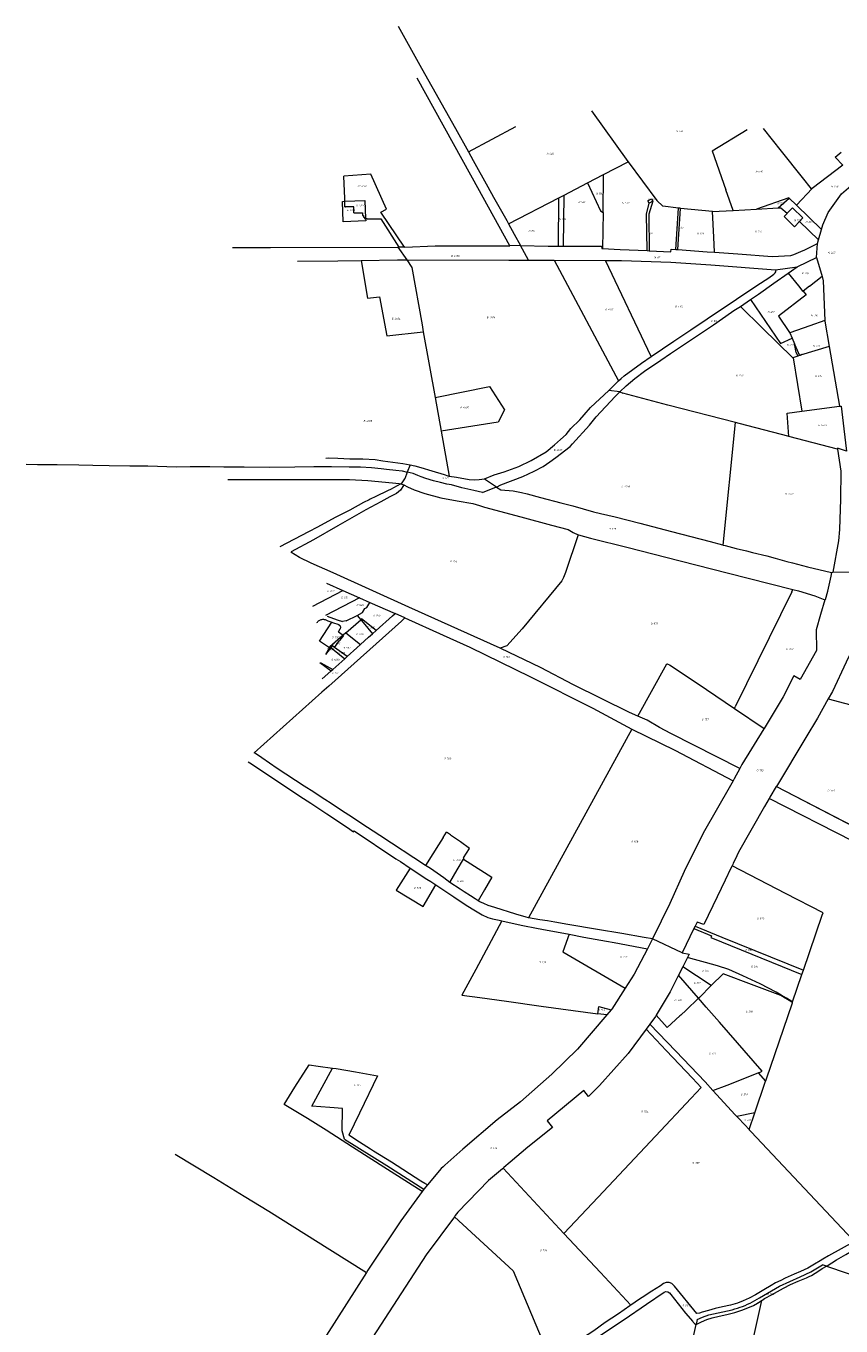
# Model space of a CAD drawing. Header units: metres. Extents: x 199958 to 203813, y 461826 to 464622.
# Tile 5 of 13: x 199958 to 200743, y 463161 to 464414. Entities that reach past the tile are written whole.
import ezdxf
from ezdxf.enums import TextEntityAlignment as Align
from ezdxf.lldxf.tags import DXFTag

# ---------------------------------------------------------------- set-up
doc = ezdxf.new("R2010")
doc.units = ezdxf.units.M
doc.layers.get('0').update_dxf_attribs({"lineweight": 25})
doc.layers.add('B-WE-KG-GRENS_PERCEEL-G', color=150, linetype='KG-PERCEEL', lineweight=18)
doc.layers.add('B-WE-KG-GRENS_PERCEEL-S', color=150, linetype='Continuous', lineweight=25)
doc.styles.add('NLCS-ISO', font='NLCS-ISO.ttf')
doc.styles.get("Standard").update_dxf_attribs({"font": 'NLCS-ISO.ttf'})
tags = doc.linetypes.add('KG-PERCEEL', pattern='A,5.5,-2,["P",Standard,S=1.8,R=0,X=-0.5,Y=-0.9],-2,5.5,-2,[5,NLCS.SHX,S=0.75,R=0,X=0,Y=0],-2', length=19).pattern_tags.tags
tags[6] = DXFTag(74, 10)

# ---------------------------------------------------------------- blocks, each defined once
blk = doc.blocks.new('SKG-PERCEELNUMMER-SO')
at = {"style": 'NLCS-ISO', "oblique": 10, "flags": 1}
for tag, p in [('GEMEENTECODE', (0, 2.6)), ('PERCEELGROOTTE', (0, -2.4))]:
    blk.add_attdef(tag, text='', height=1.8, dxfattribs=at).set_placement(p, align=Align.MIDDLE_CENTER)
at = {"style": 'NLCS-ISO', "oblique": 10}
blk.add_attdef('SECTIE', text='', height=1.8, dxfattribs=at).set_placement((-0.5, 0), align=Align.MIDDLE_RIGHT)
blk.add_attdef('PERCEELNUMMER', text='', height=1.8, dxfattribs=at).set_placement((0.5, 0), align=Align.MIDDLE_LEFT)

msp = doc.modelspace()

# ---------------------------------------------------------------- linework, layer by layer
at = {"layer": 'B-WE-KG-GRENS_PERCEEL-G', "flags": 128}
for points in [[(200316.518, 464414.062), (200339.024, 464373.507), (200371.626, 464315.329), (200384.403, 464292.757)], [(200386.462, 464270.424), (200334.877, 464363.704)], [(200502.695, 464332.429), (200537.809, 464283.525), (200538.151, 464283.069)], [(200384.403, 464292.757), (200429.98, 464317.076)], [(200618.963, 464293.86), (200652.841, 464314.145)], [(200715.397, 464257.438), (200714.687, 464257.18), (200706.106, 464267.883), (200685.791, 464293.391), (200668.539, 464315.36)], [(200384.403, 464292.757), (200388.738, 464284.38), (200402.737, 464258.997), (200408.347, 464249.176), (200421.052, 464226.461), (200422.875, 464223.359)], [(200618.963, 464293.86), (200632.253, 464256.216)], [(200744.953, 464279.919), (200737.459, 464287.723), (200743.307, 464292.403)], [(200514.44, 464270.788), (200538.151, 464283.069)], [(200538.151, 464283.069), (200565.705, 464245.995)], [(200744.953, 464279.919), (200715.397, 464257.438)], [(200322.633, 464200.771), (200299.891, 464234.713), (200305.297, 464237.4), (200290.267, 464271.359), (200264.189, 464269.364)], [(200265.042, 464247.733), (200264.189, 464269.364)], [(200388.18, 464267.318), (200386.462, 464270.424)], [(200424.201, 464202.183), (200388.18, 464267.318)], [(200476.491, 464251.131), (200499.013, 464262.797)], [(200499.013, 464262.797), (200514.44, 464270.788)], [(200499.013, 464262.797), (200511.537, 464235.736)], [(200513.952, 464234.175), (200514.44, 464270.788)], [(200724.301, 464218.05), (200725.555, 464222.375), (200730.861, 464234.417), (200743.615, 464252.352), (200759.268, 464265.673)], [(200265.067, 464245.083), (200265.042, 464247.733)], [(200422.875, 464223.359), (200471.174, 464248.377)], [(200470.924, 464201.875), (200471.174, 464248.377)], [(200471.174, 464248.377), (200476.491, 464251.131)], [(200475.805, 464201.854), (200476.491, 464251.131)], [(200558.425, 464243.193), (200556.979, 464245.673), (200560.544, 464247.598), (200561.978, 464245.14)], [(200639.283, 464236.303), (200632.253, 464256.216)], [(200692.795, 464248.453), (200661.693, 464237.555)], [(200682.68, 464238.727), (200693.064, 464248.193)], [(200692.795, 464248.453), (200693.064, 464248.193)], [(200700.229, 464241.279), (200693.064, 464248.193)], [(200700.229, 464241.279), (200715.397, 464257.438)], [(200262.879, 464244.999), (200265.067, 464245.083)], [(200285.158, 464228.533), (200285.248, 464226.193), (200263.631, 464225.365), (200262.879, 464244.999)], [(200265.067, 464245.083), (200284.496, 464245.827), (200285.158, 464228.533)], [(200265.119, 464239.74), (200265.067, 464245.083)], [(200265.119, 464239.74), (200265.619, 464239.745)], [(200273.743, 464234.009), (200273.679, 464239.809), (200265.619, 464239.745)], [(200511.537, 464235.736), (200513.952, 464234.175)], [(200556.299, 464197.513), (200555.854, 464232.678), (200558.425, 464243.193)], [(200561.978, 464245.14), (200557.854, 464232.671), (200558.268, 464197.421)], [(200561.978, 464245.14), (200558.425, 464243.193)], [(200586.598, 464238.534), (200571.471, 464240.372), (200565.705, 464245.995)], [(200584.055, 464198.612), (200586.598, 464238.534)], [(200586.026, 464198.466), (200588.623, 464238.296)], [(200588.623, 464238.296), (200588.236, 464238.335), (200586.598, 464238.534)], [(200619.172, 464235.18), (200588.623, 464238.296)], [(200619.172, 464235.18), (200639.036, 464236.289)], [(200621.221, 464195.951), (200620.45, 464210.466), (200619.172, 464235.18)], [(200639.036, 464236.289), (200639.283, 464236.303)], [(200639.283, 464236.303), (200661.693, 464237.555)], [(200661.693, 464237.555), (200682.68, 464238.727)], [(200682.68, 464238.727), (200685.023, 464238.858)], [(200685.023, 464238.858), (200691.258, 464233.495)], [(200691.258, 464233.495), (200696.323, 464238.752), (200706.403, 464229.037), (200703.165, 464225.678)], [(200724.301, 464218.05), (200700.229, 464241.279)], [(200273.743, 464234.009), (200282.058, 464233.911), (200282.029, 464231.268), (200283.155, 464231.257), (200283.141, 464229.654), (200284.077, 464229.646), (200284.068, 464228.543), (200285.158, 464228.533)], [(200285.158, 464228.533), (200286.724, 464228.518)], [(200286.724, 464228.518), (200286.656, 464228.179), (200287.418, 464228.181), (200299.718, 464228.076)], [(200299.718, 464228.076), (200317.251, 464200.742)], [(200422.875, 464223.359), (200428.092, 464213.528), (200434.259, 464202.438)], [(200513.952, 464234.175), (200513.49, 464199.527)], [(200703.165, 464225.678), (200698.278, 464220.606), (200688.198, 464230.321), (200691.144, 464233.377)], [(200691.144, 464233.377), (200691.258, 464233.495)], [(200703.165, 464225.678), (200721.401, 464208.048)], [(200721.401, 464208.048), (200724.301, 464218.05)], [(200157.059, 464200.454), (200193.403, 464200.655), (200316.238, 464200.736)], [(200317.251, 464200.742), (200316.238, 464200.736)], [(200316.238, 464200.736), (200324.693, 464188.547)], [(200320.076, 464200.757), (200317.251, 464200.742)], [(200322.633, 464200.771), (200320.076, 464200.757)], [(200322.961, 464200.773), (200322.633, 464200.771)], [(200322.961, 464200.773), (200352.299, 464202.036), (200424.201, 464202.183)], [(200434.259, 464202.438), (200424.201, 464202.183)], [(200434.259, 464202.438), (200460.88, 464201.917), (200470.924, 464201.875)], [(200442.182, 464188.334), (200434.259, 464202.438)], [(200470.924, 464201.875), (200475.805, 464201.854)], [(200475.805, 464201.854), (200512.532, 464201.699)], [(200512.532, 464201.699), (200512.58, 464199.571), (200513.49, 464199.527)], [(200513.49, 464199.527), (200530.383, 464198.718), (200556.299, 464197.513)], [(200556.299, 464197.513), (200558.268, 464197.421)], [(200558.268, 464197.421), (200579.25, 464196.446), (200579.337, 464198.962)], [(200579.337, 464198.962), (200584.055, 464198.612)], [(200584.055, 464198.612), (200586.026, 464198.466)], [(200586.026, 464198.466), (200614.024, 464196.391), (200621.221, 464195.951)], [(200621.221, 464195.951), (200643.602, 464194.581), (200676.677, 464191.792), (200694.879, 464192.926), (200697.769, 464193.636), (200704.427, 464196.552), (200708.206, 464198.227)], [(200708.206, 464198.227), (200720.368, 464204.486)], [(200719.63, 464191.027), (200720.368, 464204.486)], [(200720.368, 464204.486), (200721.401, 464208.048)], [(200219.396, 464187.353), (200258.494, 464187.767), (200280.911, 464188.076)], [(200280.911, 464188.076), (200316.013, 464188.559), (200324.693, 464188.547)], [(200280.911, 464188.076), (200287.031, 464151.672), (200298.526, 464152.934), (200305.533, 464115.424), (200340.738, 464119.372)], [(200324.693, 464188.547), (200422.989, 464188.4), (200442.182, 464188.334)], [(200324.693, 464188.547), (200329.7, 464181.329)], [(200442.182, 464188.334), (200466.809, 464188.25)], [(200466.809, 464188.25), (200516.332, 464188.08)], [(200466.809, 464188.25), (200528.756, 464071.912)], [(200560.299, 464095.368), (200516.332, 464188.08)], [(200516.332, 464188.08), (200531.585, 464188.028), (200579.2, 464186.326), (200617.825, 464183.756), (200680.09, 464179.008)], [(200700.961, 464181.989), (200710.665, 464186.704), (200719.63, 464191.027)], [(200719.63, 464191.027), (200724.84, 464172.531)], [(200329.7, 464181.329), (200339.578, 464125.884), (200340.738, 464119.372)], [(200560.299, 464095.368), (200582.161, 464110.214), (200598.343, 464121.044), (200614.303, 464131.75), (200642.517, 464150.737), (200662.005, 464163.84), (200673.651, 464171.175), (200678.425, 464174.743), (200679.684, 464175.991), (200680.555, 464177.825), (200680.09, 464179.008)], [(200655.843, 464150.339), (200663.502, 464155.62), (200678.405, 464166.05), (200692.159, 464175.826)], [(200680.09, 464179.008), (200700.961, 464181.989)], [(200692.159, 464175.826), (200692.288, 464175.918), (200700.961, 464181.989)], [(200692.159, 464175.826), (200702.006, 464163.626), (200706.403, 464158.178), (200706.769, 464158.474)], [(200724.84, 464172.531), (200712.881, 464162.843), (200712.604, 464163.185), (200706.769, 464158.474)], [(200724.84, 464172.531), (200726.045, 464168.256), (200727.453, 464130.186)], [(200646.12, 464143.812), (200655.843, 464150.339)], [(200655.843, 464150.339), (200684.802, 464107.867), (200695.942, 464113.129)], [(200706.769, 464158.474), (200709.455, 464154.86), (200682.809, 464134.291), (200693.528, 464118.605)], [(200536.007, 464067.267), (200544.518, 464074.383), (200553.765, 464081.187), (200569.587, 464092.021), (200578.861, 464098.34), (200601.043, 464113.097), (200620.195, 464126.135), (200637.687, 464138.103), (200639.982, 464139.691), (200646.12, 464143.812)], [(200646.12, 464143.812), (200667.2, 464123.17), (200696.777, 464094.23)], [(200727.453, 464130.186), (200713.135, 464125.173), (200693.722, 464118.321)], [(200727.453, 464130.186), (200727.477, 464129.529)], [(200727.477, 464129.529), (200731.635, 464105.226)], [(200340.738, 464119.372), (200352.049, 464055.886)], [(200693.528, 464118.605), (200693.722, 464118.321)], [(200693.722, 464118.321), (200695.942, 464113.129)], [(200695.942, 464113.129), (200698.323, 464107.633)], [(200698.323, 464107.633), (200698.769, 464106.602), (200703.134, 464096.287)], [(200699.853, 464099.376), (200698.323, 464107.633)], [(200699.853, 464099.376), (200701.4, 464095.726)], [(200731.635, 464105.226), (200704.205, 464096.64), (200704.029, 464096.582)], [(200731.635, 464105.226), (200741.502, 464047.512)], [(200528.756, 464071.912), (200531.354, 464074.193), (200534.156, 464076.731), (200551.014, 464089.063), (200560.299, 464095.368)], [(200701.4, 464095.726), (200696.777, 464094.23)], [(200696.777, 464094.23), (200696.93, 464094.08), (200705.388, 464042.676)], [(200703.134, 464096.287), (200701.4, 464095.726)], [(200704.029, 464096.582), (200703.134, 464096.287)], [(200519.429, 464062.623), (200527.124, 464070.479), (200528.756, 464071.912)], [(200352.049, 464055.886), (200404.349, 464066.554), (200418.999, 464044.103), (200412.964, 464032.203), (200357.795, 464023.636)], [(200411.352, 463969.646), (200415.302, 463971.657), (200436.604, 463979.916), (200447.523, 463984.962), (200456.095, 463989.543), (200462.758, 463993.925), (200468.419, 463997.975), (200482.167, 464008.754), (200484.282, 464011.139), (200500.965, 464029.159), (200507.129, 464037.182), (200525.456, 464056.938), (200530.103, 464061.437)], [(200459.165, 464003.569), (200467.106, 464010.386), (200472.722, 464015.306), (200478.25, 464020.337), (200482.772, 464025.915), (200491.435, 464034.281), (200495.664, 464039.186), (200501.773, 464046.16), (200519.429, 464062.623)], [(200530.103, 464061.437), (200519.429, 464062.623)], [(200530.103, 464061.437), (200536.007, 464067.267)], [(200530.103, 464061.437), (200533.004, 464060.239)], [(200641.373, 464031.824), (200576.309, 464048.497), (200533.004, 464060.239)], [(200352.049, 464055.886), (200357.795, 464023.636)], [(200705.388, 464042.676), (200741.502, 464047.512)], [(200741.502, 464047.512), (200743.296, 464047.752), (200745.924, 464025.684), (200748.401, 464004.149)], [(200692.987, 464018.428), (200691.095, 464040.762), (200705.388, 464042.676)], [(200357.795, 464023.636), (200365.56, 463980.05)], [(200629.614, 463913.705), (200641.373, 464031.824)], [(200693.006, 464018.198), (200645.094, 464030.871), (200641.373, 464031.824)], [(200739.828, 464006), (200692.987, 464018.428)], [(200693.006, 464018.198), (200692.987, 464018.428)], [(200246.844, 463997.449), (200249.305, 463997.701), (200258.353, 463997.469), (200270.069, 463996.889), (200282.598, 463996.889), (200294.314, 463996.309), (200301.854, 463995.032), (200320.994, 463992.365), (200327.92, 463990.98)], [(200399.528, 463977.401), (200408.928, 463981.375), (200418.474, 463984.282), (200432.857, 463989.467), (200444.694, 463995.23), (200459.165, 464003.569)], [(200739.828, 464006), (200742.963, 463984.844), (200742.534, 463957.783), (200741.669, 463928.827), (200740.583, 463917.896), (200735.285, 463887.433)], [(200748.401, 464004.149), (200739.669, 464007.071), (200739.828, 464006)], [(199957.991, 463991.748), (199969.047, 463991.419), (199988.071, 463991.256), (200008.721, 463991.093), (200022.38, 463990.687), (200038.233, 463990.362), (200057.989, 463990.199), (200075.469, 463989.955), (200102.867, 463989.223), (200116.119, 463989.386), (200130.753, 463989.549), (200135.143, 463989.467), (200148.395, 463989.142), (200168.07, 463989.061), (200192.216, 463988.898), (200217.094, 463989.061), (200235.143, 463989.305), (200247.5, 463989.386), (200252.183, 463989.299), (200269.174, 463989.162), (200280.243, 463988.98), (200290.857, 463988.342), (200300.241, 463987.386), (200305.115, 463986.885), (200314.088, 463985.791), (200320.375, 463985.199)], [(200320.375, 463985.199), (200325.241, 463984.013)], [(200327.92, 463990.98), (200325.241, 463984.013)], [(200327.92, 463990.98), (200332.595, 463990.045), (200338.278, 463988.537), (200349.067, 463985.173), (200360.783, 463981.809), (200364.263, 463980.532), (200365.423, 463980.068), (200365.56, 463980.05)], [(200152.446, 463976.893), (200165.146, 463976.946), (200198.255, 463976.954), (200248.287, 463976.986), (200269.699, 463976.752), (200287.379, 463975.859), (200310.887, 463973.721), (200317.535, 463973.202), (200319.202, 463972.619)], [(200319.202, 463972.619), (200312.031, 463968.982), (200309.836, 463967.713), (200306.369, 463965.836), (200294.969, 463960.488), (200289.383, 463957.867), (200288.544, 463957.448), (200283.197, 463954.617), (200269.776, 463947.487), (200255.935, 463940.147), (200238.844, 463930.92), (200230.246, 463926.411), (200202.626, 463912.078)], [(200325.241, 463984.013), (200322.807, 463977.683), (200322.727, 463977.475), (200319.266, 463972.652), (200319.202, 463972.619)], [(200319.202, 463972.619), (200321.842, 463971.697), (200322.021, 463971.608)], [(200397.686, 463964.357), (200389.373, 463966.435), (200386.529, 463967.004), (200377.725, 463968.8), (200367.886, 463971.67), (200363.513, 463972.49), (200357.181, 463973.948), (200350.621, 463975.724), (200343.242, 463978.002), (200338.732, 463979.505), (200335.407, 463980.781), (200331.034, 463982.603), (200325.241, 463984.013)], [(200365.56, 463980.05), (200372.615, 463979.142), (200385.027, 463976.821), (200390.016, 463976.705), (200394.656, 463977.053), (200399.528, 463977.401)], [(200399.528, 463977.401), (200411.069, 463969.832)], [(200322.021, 463971.608), (200321.669, 463970.974), (200318.749, 463966.639), (200314.857, 463963.542), (200308.398, 463960.18), (200305.568, 463958.665), (200299.639, 463955.491), (200285.395, 463947.528), (200271.947, 463940.008), (200258.499, 463932.222), (200235.053, 463918.774), (200213.554, 463907.273)], [(200322.021, 463971.608), (200325.546, 463969.866), (200332.016, 463966.83), (200342.185, 463963.353), (200357.547, 463959.262), (200373.174, 463956.413), (200388.536, 463953.847), (200394.824, 463951.751), (200399.727, 463950.104), (200434.57, 463940.893), (200464.317, 463932.971), (200480.328, 463928.777), (200485.181, 463925.894), (200490.011, 463923.455)], [(200397.686, 463964.357), (200411.069, 463969.832)], [(200411.069, 463969.832), (200411.352, 463969.646)], [(200411.352, 463969.646), (200415.25, 463967.09), (200427.429, 463965.841), (200435.236, 463964.384), (200440.858, 463963.135), (200453.765, 463959.595), (200473.127, 463954.495), (200484.889, 463951.372), (200504.667, 463945.855), (200511.537, 463944.19), (200525.694, 463940.755), (200549.323, 463934.718), (200579.927, 463926.91), (200617.192, 463917.125), (200628.939, 463913.891), (200629.614, 463913.705)], [(200490.011, 463923.455), (200477.815, 463887.106), (200475.73, 463882.358), (200474.225, 463879.348), (200435.82, 463832.886), (200421.062, 463816.63), (200414.747, 463814.285)], [(200490.011, 463923.455), (200490.119, 463923.401), (200501.909, 463920.424), (200537.91, 463911.282), (200574.461, 463902.007), (200633.455, 463886.95), (200675.181, 463876.333), (200696.837, 463870.874)], [(200629.614, 463913.705), (200631.557, 463913.17), (200641.966, 463910.464), (200652.168, 463908.174), (200657.788, 463906.611), (200671.529, 463903.176), (200679.544, 463900.991), (200690.786, 463897.867), (200696.511, 463896.41), (200710.876, 463892.768), (200734.063, 463887.406)], [(200414.747, 463814.285), (200326.779, 463853.941), (200253.778, 463886.803), (200232.678, 463896.334), (200221.57, 463901.645), (200212.958, 463906.951)], [(200734.063, 463887.406), (200733.315, 463883.653), (200732.069, 463878.039), (200730.091, 463869.127), (200730.07, 463869.032), (200727.717, 463861.053), (200727.648, 463860.82)], [(200734.063, 463887.406), (200735.285, 463887.433)], [(200735.285, 463887.433), (200775.955, 463888.345)], [(200247.522, 463876.836), (200263.303, 463869.855)], [(200234.132, 463854.856), (200263.303, 463869.855)], [(200279.31, 463862.775), (200246.559, 463845.856)], [(200263.303, 463869.855), (200279.31, 463862.775)], [(200279.31, 463862.775), (200289.054, 463858.465)], [(200695.736, 463868.64), (200641.163, 463757.9)], [(200727.648, 463860.82), (200723.457, 463846.608), (200719.103, 463831.843), (200719.631, 463812.107), (200703.706, 463784.152), (200697.607, 463787.557), (200687.4, 463767.371), (200669.124, 463736.927), (200669.022, 463736.757)], [(200695.736, 463868.64), (200696.837, 463870.874)], [(200696.837, 463870.874), (200702.051, 463869.56), (200717.797, 463864.779), (200727.648, 463860.82)], [(200276.908, 463845.894), (200282.149, 463848.595), (200284.417, 463852.506), (200286.288, 463853.455)], [(200286.288, 463853.455), (200289.054, 463858.465)], [(200289.054, 463858.465), (200313.452, 463847.673)], [(200310.999, 463845.46), (200313.452, 463847.673)], [(200323.004, 463843.457), (200313.452, 463847.673)], [(200323.004, 463843.457), (200319.604, 463840.223), (200249.771, 463777.748), (200242.913, 463771.762), (200177.908, 463713.373)], [(200238.265, 463838.934), (200238.703, 463839.529), (200239.2, 463840.076), (200239.751, 463840.569), (200240.349, 463841.002), (200240.989, 463841.372), (200241.663, 463841.674), (200242.365, 463841.905), (200243.087, 463842.063), (200243.821, 463842.146), (200244.56, 463842.153), (200245.296, 463842.084), (200246.02, 463841.94), (200246.726, 463841.722), (200247.406, 463841.432), (200248.053, 463841.074), (200248.659, 463840.652)], [(200240.607, 463821.094), (200252.556, 463839.333)], [(200248.132, 463845.157), (200257.832, 463841.689)], [(200248.659, 463840.652), (200252.556, 463839.333)], [(200252.556, 463839.333), (200253.331, 463839.071), (200259.293, 463836.992)], [(200257.832, 463841.689), (200257.843, 463841.685)], [(200257.843, 463841.685), (200262.846, 463840.108)], [(200259.293, 463836.992), (200259.227, 463836.728)], [(200259.227, 463836.728), (200260.532, 463835.88), (200261.015, 463834.522), (200260.714, 463832.937)], [(200266.507, 463840.534), (200262.846, 463840.108)], [(200265.925, 463829.083), (200280.394, 463841.748)], [(200266.507, 463840.534), (200276.908, 463845.894)], [(200276.908, 463845.894), (200280.394, 463841.748)], [(200281.212, 463842.464), (200280.394, 463841.748)], [(200280.394, 463841.748), (200281.173, 463840.822)], [(200281.173, 463840.822), (200291.821, 463828.159)], [(200295.256, 463831.258), (200281.212, 463842.464)], [(200295.256, 463831.258), (200310.999, 463845.46)], [(200323.004, 463843.457), (200359.901, 463826.917), (200385.383, 463815.127), (200443.944, 463786.536), (200503.957, 463756.473), (200541.574, 463736.245)], [(200263.44, 463826.858), (200250.811, 463815.551)], [(200255.324, 463815.078), (200260.131, 463821.625)], [(200258.863, 463829.992), (200260.714, 463832.937)], [(200258.863, 463829.992), (200263.44, 463826.858)], [(200263.795, 463826.615), (200260.131, 463821.625)], [(200265.925, 463829.083), (200263.44, 463826.858)], [(200263.44, 463826.858), (200263.795, 463826.615)], [(200265.925, 463829.083), (200280.176, 463817.691)], [(200280.176, 463817.691), (200288.054, 463824.76), (200291.821, 463828.159)], [(200291.821, 463828.159), (200295.256, 463831.258)], [(200760.55, 463830.776), (200760.331, 463830.063), (200758.726, 463824.845), (200751.532, 463808.051), (200748.219, 463800.966), (200734.922, 463772.525), (200734.907, 463772.492), (200730.872, 463765.314)], [(200250.262, 463814.591), (200240.607, 463821.094)], [(200250.262, 463814.591), (200246.551, 463808.104)], [(200250.969, 463814.115), (200246.551, 463808.104)], [(200250.811, 463815.551), (200250.262, 463814.591)], [(200250.969, 463814.115), (200250.262, 463814.591)], [(200250.811, 463815.551), (200251.576, 463814.941)], [(200251.576, 463814.941), (200250.969, 463814.115)], [(200255.324, 463815.078), (200252.946, 463816.805), (200251.576, 463814.941)], [(200251.576, 463814.941), (200265.099, 463804.163)], [(200267.447, 463806.27), (200255.324, 463815.078)], [(200267.447, 463806.27), (200276.73, 463814.599)], [(200276.73, 463814.599), (200280.176, 463817.691)], [(200547.473, 463748.737), (200539.246, 463752.208), (200485.537, 463779.018), (200453.563, 463795.543), (200415.476, 463813.956), (200414.747, 463814.285)], [(200240.919, 463800.44), (200252.051, 463792.455)], [(200242.066, 463800.262), (200253.626, 463793.868)], [(200253.626, 463793.868), (200265.099, 463804.163)], [(200265.099, 463804.163), (200267.447, 463806.27)], [(200547.473, 463748.737), (200575.194, 463799.121), (200575.751, 463799.247), (200576.372, 463798.91), (200577.83, 463798.143), (200604.604, 463780.477), (200640.338, 463756.225)], [(200243.363, 463784.674), (200251.642, 463792.088), (200252.051, 463792.455)], [(200252.051, 463792.455), (200253.626, 463793.868)], [(200730.872, 463765.314), (200720.538, 463746.928), (200709.186, 463728.06), (200680.867, 463680.992)], [(200730.872, 463765.314), (200772.974, 463754.315), (200830.251, 463738.385), (200840.974, 463735.352)], [(200645.629, 463698.441), (200579.301, 463732.043), (200568.236, 463737.691), (200556.361, 463744.987), (200547.473, 463748.737)], [(200640.338, 463756.225), (200641.163, 463757.9)], [(200640.338, 463756.225), (200669.022, 463736.757)], [(200541.574, 463736.245), (200442.098, 463554.516)], [(200541.574, 463736.245), (200583.024, 463715.857), (200639.098, 463686.355)], [(200669.022, 463736.757), (200668.821, 463736.423), (200647.663, 463702.204), (200645.919, 463698.978)], [(200342.863, 463604.95), (200298.906, 463633.713), (200280.665, 463645.586), (200272.593, 463651.03), (200261.894, 463657.975), (200251.852, 463664.545), (200245.939, 463668.299), (200240.495, 463671.865), (200235.333, 463675.432), (200226.042, 463681.438), (200200.044, 463698.426), (200185.122, 463708.75), (200178.927, 463712.785), (200177.908, 463713.373)], [(200172.078, 463704.62), (200173.692, 463703.634), (200193.531, 463690.618), (200201.596, 463685.137), (200225.347, 463669.442), (200232.224, 463664.899), (200233.266, 463664.209), (200247.762, 463654.64), (200267.766, 463641.442), (200273.568, 463637.239), (200274.014, 463638.151)], [(200645.629, 463698.441), (200640.187, 463688.371), (200639.098, 463686.355)], [(200645.919, 463698.978), (200645.629, 463698.441)], [(200639.098, 463686.355), (200636.73, 463681.973), (200610.281, 463635.961), (200592.05, 463598.89), (200578.228, 463568.253), (200561.347, 463534.013)], [(200680.758, 463680.811), (200674.578, 463670.54), (200673.837, 463669.308)], [(200680.867, 463680.992), (200680.758, 463680.811)], [(200773.803, 463632.72), (200680.758, 463680.811)], [(200680.867, 463680.992), (200773.882, 463632.843)], [(200673.837, 463669.308), (200669.277, 463661.729), (200644.496, 463617.602), (200641.168, 463610.682), (200639.361, 463606.924), (200638.815, 463605.789), (200638.121, 463604.347)], [(200835, 463587.124), (200673.837, 463669.308)], [(200274.014, 463638.151), (200314.352, 463611.353), (200318.751, 463608.532), (200328.136, 463602.275)], [(200359.809, 463631.707), (200363.028, 463636.794)], [(200379.589, 463612.172), (200385.367, 463621.265), (200376.686, 463627.74), (200367.896, 463633.516), (200366.902, 463634.254), (200363.028, 463636.794)], [(200359.809, 463631.707), (200355.308, 463624.593), (200349.941, 463616.122)], [(200349.941, 463616.122), (200342.863, 463604.95)], [(200366.3, 463588.535), (200373.43, 463600.65), (200379.45, 463610.9)], [(200379.589, 463612.172), (200379.45, 463610.9)], [(200379.45, 463610.9), (200383.03, 463608.63), (200406.68, 463593.44), (200399.72, 463581.42), (200393.659, 463570.873)], [(200328.136, 463602.275), (200314.631, 463581.109), (200340.716, 463565.43), (200352.881, 463586.063)], [(200328.136, 463602.275), (200344.033, 463591.677), (200348.01, 463589.31), (200352.881, 463586.063)], [(200366.3, 463588.535), (200360.372, 463592.778), (200347.71, 463601.778), (200342.863, 463604.95)], [(200638.121, 463604.347), (200637.081, 463602.183), (200631.618, 463590.824), (200623.874, 463574.725), (200610.974, 463547.9), (200604.376, 463550.298), (200602.453, 463546.34)], [(200706.96, 463503.924), (200725.015, 463556.884), (200725.798, 463559.181), (200689.505, 463577.877), (200638.121, 463604.347)], [(200352.881, 463586.063), (200370.128, 463574.565), (200382.112, 463566.67), (200391.031, 463561.072), (200397.394, 463557.274), (200402.935, 463554.79), (200407.526, 463553.356), (200413.68, 463551.956), (200416.384, 463551.361)], [(200393.659, 463570.873), (200391.727, 463571.877), (200390.561, 463572.655), (200386.076, 463575.645), (200380.06, 463579.366), (200376.069, 463582.128), (200366.3, 463588.535)], [(200442.098, 463554.516), (200439.787, 463554.938), (200429.731, 463558.001), (200422.848, 463560.081), (200416.539, 463561.95), (200409.662, 463564.166), (200403.204, 463566.293), (200399.124, 463568.031), (200395.157, 463569.938), (200393.659, 463570.873)], [(200416.384, 463551.361), (200405.964, 463532.045), (200391.176, 463504.427), (200377.947, 463479.807), (200395.304, 463477.463), (200420.967, 463473.967), (200454.178, 463469.278), (200485.106, 463465.164), (200508.701, 463461.896)], [(200416.384, 463551.361), (200423.319, 463549.835), (200436.717, 463547.099), (200449.613, 463544.35), (200459.933, 463542.456), (200472.399, 463540.173), (200481.285, 463538.484)], [(200561.347, 463534.013), (200553.449, 463535.542), (200532.091, 463539.128), (200508.521, 463543.094), (200479.84, 463548.052), (200467.406, 463550.112), (200460.465, 463551.332), (200452.837, 463552.553), (200442.098, 463554.516)], [(200602.453, 463546.34), (200601.363, 463544.096)], [(200602.453, 463546.34), (200628.416, 463535.682), (200706.96, 463503.924)], [(200481.285, 463538.484), (200474.968, 463521.708), (200535.183, 463486.502)], [(200481.285, 463538.484), (200495.244, 463535.83), (200517.034, 463531.946), (200524.467, 463530.629), (200556.67, 463524.527)], [(200561.347, 463534.013), (200556.67, 463524.527)], [(200589.987, 463520.681), (200561.347, 463534.013)], [(200601.363, 463544.096), (200589.987, 463520.681)], [(200601.363, 463544.096), (200618.443, 463537.157), (200617.691, 463535.304), (200705.495, 463499.627)], [(200556.67, 463524.527), (200543.893, 463500.156), (200535.183, 463486.502)], [(200589.987, 463520.681), (200596.945, 463519.191), (200595.32, 463516.024)], [(200595.32, 463516.024), (200590.72, 463507.057)], [(200695.612, 463473.85), (200690.542, 463476.968), (200685.486, 463479.801), (200680.576, 463482.552), (200665.243, 463490.587), (200648.488, 463498.366), (200635.022, 463504.49), (200624.075, 463508.212), (200612.419, 463511.435), (200598.315, 463515.08), (200595.32, 463516.024)], [(200586.578, 463498.983), (200578.4, 463483.041), (200564.922, 463460.388)], [(200590.72, 463507.057), (200586.578, 463498.983)], [(200605.941, 463476.785), (200586.578, 463498.983)], [(200618.107, 463489.05), (200603.794, 463498.457), (200590.72, 463507.057)], [(200696.275, 463472.581), (200694.78, 463473.579), (200689.958, 463476.672), (200689.373, 463477.048), (200685.09, 463479.4), (200656.809, 463490.116), (200629.442, 463500.508), (200618.107, 463489.05)], [(200696.517, 463473.293), (200705.495, 463499.627)], [(200705.495, 463499.627), (200706.96, 463503.924)], [(200535.183, 463486.502), (200522.231, 463466.198), (200521.733, 463465.618)], [(200618.107, 463489.05), (200606.635, 463477.444), (200605.941, 463476.785)], [(200605.941, 463476.785), (200593.879, 463465.329), (200588.752, 463460.517), (200587.841, 463459.772)], [(200663.294, 463404.966), (200663.846, 463405.184), (200665.234, 463405.733), (200667.237, 463406.621), (200626.158, 463453.762), (200613.326, 463468.319), (200605.941, 463476.785)], [(200670.464, 463396.871), (200670.64, 463397.387), (200671.946, 463401.217), (200675.133, 463410.566), (200696.258, 463472.532), (200696.275, 463472.581)], [(200696.517, 463473.293), (200695.896, 463473.676), (200695.612, 463473.85)], [(200696.275, 463472.581), (200696.517, 463473.293)], [(200517.543, 463460.741), (200489.189, 463427.732), (200464.632, 463403.752), (200434.317, 463377.072), (200412.017, 463359.61), (200378.698, 463331.264), (200361.377, 463315.809), (200360.564, 463315.084), (200360.057, 463314.632), (200359.863, 463314.459), (200357.882, 463312.69), (200344.756, 463297.096)], [(200508.701, 463461.896), (200509.701, 463468.872), (200521.733, 463465.618)], [(200517.543, 463460.741), (200508.701, 463461.896)], [(200521.733, 463465.618), (200517.543, 463460.741)], [(200564.922, 463460.388), (200564.246, 463459.252), (200558.901, 463451.945)], [(200587.841, 463459.772), (200575.634, 463448.641), (200564.922, 463460.388)], [(200555.388, 463447.142), (200538.193, 463423.634), (200510.473, 463392.777), (200499.963, 463382.281), (200495.218, 463388.003), (200460.181, 463358.538), (200465.296, 463352.146), (200441.461, 463333.165), (200424.527, 463318.916), (200418.398, 463313.759), (200417.633, 463313.115)], [(200476.089, 463250.222), (200509.083, 463285.171), (200564.314, 463343.858), (200598.885, 463380.505), (200608.456, 463390.65), (200599.926, 463399.77), (200574.797, 463426.47), (200555.388, 463447.142)], [(200558.901, 463451.945), (200555.388, 463447.142)], [(200619.562, 463387.944), (200612.159, 463396.335), (200583.996, 463425.726), (200558.901, 463451.945)], [(200339.528, 463290.558), (200306.179, 463311.896), (200272.586, 463333.281), (200247.11, 463349.608), (200229.134, 463360.768), (200206.671, 463374.504), (200217.08, 463391.041), (200230.812, 463412.705), (200239.429, 463411.326), (200253.342, 463409.569)], [(200264.912, 463341.036), (200262.566, 463349.081), (200262.752, 463370.63), (200250.703, 463371.461), (200233.446, 463372.938), (200253.285, 463409.464), (200253.342, 463409.569)], [(200253.342, 463409.569), (200256.628, 463409.016), (200275.299, 463405.877), (200296.465, 463402.015), (200279.473, 463366.818), (200279.361, 463366.586), (200279.253, 463366.363), (200279.145, 463366.14), (200268.913, 463345.014)], [(200619.562, 463387.944), (200633.349, 463393.129), (200663.294, 463404.966)], [(200660.076, 463366.401), (200670.464, 463396.871)], [(200663.294, 463404.966), (200670.464, 463396.871)], [(200619.562, 463387.944), (200641.231, 463364.544), (200642.89, 463362.753)], [(200660.076, 463366.401), (200642.89, 463362.753)], [(200642.89, 463362.753), (200643.62, 463361.965), (200650.384, 463354.661), (200654.542, 463350.168)], [(200654.542, 463350.168), (200660.076, 463366.401)], [(200654.542, 463350.168), (200654.697, 463350.002), (200655.252, 463349.404), (200656.226, 463348.353), (200656.535, 463348.019), (200754.204, 463244.306), (200756.035, 463242.46)], [(200264.912, 463341.036), (200305.524, 463315.71), (200341.235, 463292.914)], [(200344.756, 463297.096), (200342.051, 463298.365), (200338.378, 463300.609), (200310.013, 463318.771), (200292.668, 463329.586), (200289.948, 463331.317), (200279.2, 463338.157), (200268.913, 463345.014)], [(200101.573, 463326.628), (200138.783, 463304.079), (200168.033, 463285.914), (200191.811, 463271.736), (200250.617, 463234.635), (200285.946, 463212.587)], [(200417.633, 463313.115), (200416.867, 463312.471), (200403.357, 463301.104), (200373.938, 463270.729), (200371.507, 463267.388), (200370.64, 463266.215)], [(200417.633, 463313.115), (200476.089, 463250.222)], [(200344.756, 463297.096), (200341.235, 463292.914)], [(200339.528, 463290.558), (200319.062, 463262.298), (200287.349, 463214.79), (200285.946, 463212.587)], [(200341.235, 463292.914), (200339.528, 463290.558)], [(200370.64, 463266.215), (200343.391, 463229.347), (200275.847, 463125.119)], [(200370.64, 463266.215), (200427.224, 463214.181), (200462.656, 463130.033)], [(200476.089, 463250.222), (200511.254, 463212.389), (200540.52, 463180.947)], [(200729.21, 463218.646), (200729.634, 463218.881), (200738.748, 463224.552), (200747.709, 463229.697), (200760.979, 463237.475), (200766.218, 463240.546), (200767.847, 463241.542), (200772.93, 463244.651), (200774.066, 463245.346), (200779.422, 463248.396), (200781.513, 463249.587), (200783.438, 463250.657)], [(200756.035, 463242.46), (200755.527, 463242.146), (200731.007, 463228.46), (200725.543, 463225.399), (200723.065, 463223.817), (200717.674, 463220.375), (200711.223, 463216.566), (200704.149, 463213.373), (200697.94, 463210.835), (200689.446, 463206.953), (200685.06, 463204.857), (200680.027, 463202.418), (200675.798, 463199.858), (200668.76, 463195.86), (200660.674, 463190.99), (200654.685, 463187.586), (200648.909, 463185.05), (200643.285, 463182.855), (200636.577, 463180.964), (200629.063, 463179.316), (200621.827, 463177.701), (200615.396, 463175.998), (200609.244, 463174.295), (200606.648, 463173.415), (200604.36, 463172.847), (200582.62, 463199.299), (200580.099, 463201.856), (200577.587, 463202.865), (200576.274, 463202.802), (200575.283, 463202.755), (200574.709, 463202.727), (200572.236, 463201.91), (200569.182, 463199.665), (200560.943, 463194.516), (200551.624, 463188.371), (200548.098, 463186.027), (200541.535, 463181.665), (200541.344, 463181.53), (200540.52, 463180.947)], [(200664.684, 463188.052), (200683.784, 463199.191), (200703.631, 463208.307), (200714.128, 463213.26), (200725.295, 463219.981)], [(200729.21, 463218.646), (200725.295, 463219.981)], [(200285.946, 463212.587), (200247.481, 463152.199)], [(200666.67, 463185.493), (200666.732, 463185.532), (200669.453, 463187.258), (200676.646, 463191.38), (200681.925, 463194.285), (200687.675, 463197.459), (200694.459, 463201.061), (200701.973, 463204.032), (200706.734, 463206.156), (200709.795, 463207.376), (200712.474, 463208.659), (200714.618, 463209.686), (200718.14, 463211.837), (200720.704, 463213.55), (200724.967, 463216.292), (200729.21, 463218.646)], [(200729.21, 463218.646), (200768.013, 463205.417)], [(200370.953, 463071.626), (200395.805, 463085.371), (200402.235, 463088.944), (200425.04, 463101.615), (200446.9, 463113.148), (200470.893, 463125.465), (200482.467, 463132.488), (200494.161, 463140.193), (200513.382, 463153.229), (200534.053, 463167.294), (200555.805, 463181.922), (200572.835, 463193.461), (200574.504, 463194.089), (200576.331, 463193.943), (200577.853, 463193.022), (200579.286, 463191.11), (200593.399, 463173.287), (200600.219, 463165.179), (200600.676, 463164.749), (200602.085, 463163.424), (200603.576, 463162.441)], [(200603.576, 463162.441), (200608.733, 463165.067), (200613.892, 463167.322), (200619.023, 463168.803), (200625.764, 463170.415), (200633.062, 463171.938), (200640.854, 463173.834), (200647.436, 463176.158), (200653.399, 463178.478), (200658.682, 463180.579), (200662.6, 463182.929), (200662.955, 463183.142), (200663.158, 463183.264), (200666.529, 463185.403), (200666.67, 463185.493)], [(200636.561, 463049.536), (200666.67, 463185.493)], [(200638.283, 463176.597), (200640.814, 463177.3), (200643.324, 463178.072), (200645.811, 463178.914), (200648.275, 463179.825), (200650.712, 463180.803), (200653.122, 463181.848), (200655.501, 463182.96), (200657.849, 463184.137), (200660.163, 463185.379), (200662.442, 463186.684), (200664.684, 463188.052)], [(200540.52, 463180.947), (200539.695, 463180.364), (200528.702, 463172.592), (200515.866, 463164.139), (200504.946, 463156.376), (200488.716, 463145.583), (200477.73, 463138.625), (200472.422, 463135.317), (200467.544, 463132.692), (200462.656, 463130.033)], [(200604.597, 463167.053), (200609.526, 463169.309), (200615.807, 463171.524), (200638.283, 463176.597)], [(200577.907, 463046.535), (200603.576, 463162.441)], [(200604.597, 463167.053), (200603.576, 463162.441)]]:
    msp.add_lwpolyline(points, dxfattribs=at)

# ---------------------------------------------------------------- block references
at = {"layer": 'B-WE-KG-GRENS_PERCEEL-S'}
for p, values in [((200586.601, 464312.652), {'PERCEELNUMMER': '531', 'SECTIE': 'N'}), ((200461.659, 464290.939), {'PERCEELNUMMER': '266', 'SECTIE': 'N'}), ((200662.979, 464273.738), {'PERCEELNUMMER': '530', 'SECTIE': 'N'}), ((200279.571, 464259.705), {'PERCEELNUMMER': '5239', 'SECTIE': 'B'}), ((200735.97, 464259.296), {'PERCEELNUMMER': '158', 'SECTIE': 'N'}), ((200509.418, 464252.436), {'PERCEELNUMMER': '502', 'SECTIE': 'N'}), ((200559.475, 464246.745), {'PERCEELNUMMER': '187', 'SECTIE': 'N'}), ((200269.197, 464236.537), {'PERCEELNUMMER': '5241', 'SECTIE': 'B'}), ((200278.243, 464241.06), {'PERCEELNUMMER': '5240', 'SECTIE': 'B'}), ((200492.336, 464244.22), {'PERCEELNUMMER': '501', 'SECTIE': 'N'}), ((200534.324, 464243.562), {'PERCEELNUMMER': '533', 'SECTIE': 'N'}), ((200684.068, 464243.095), {'PERCEELNUMMER': '527', 'SECTIE': 'N'}), ((200473.525, 464227.895), {'PERCEELNUMMER': '500', 'SECTIE': 'N'}), ((200700.157, 464226.671), {'PERCEELNUMMER': '153', 'SECTIE': 'N'}), ((200711.121, 464225.184), {'PERCEELNUMMER': '277', 'SECTIE': 'N'}), ((200444.296, 464216.476), {'PERCEELNUMMER': '86', 'SECTIE': 'N'}), ((200557.095, 464213.955), {'PERCEELNUMMER': '201', 'SECTIE': 'N'}), ((200586.364, 464219.56), {'PERCEELNUMMER': '532', 'SECTIE': 'N'}), ((200606.392, 464214.073), {'PERCEELNUMMER': '529', 'SECTIE': 'N'}), ((200662.52, 464215.99), {'PERCEELNUMMER': '157', 'SECTIE': 'N'}), ((200369.629, 464192.38), {'PERCEELNUMMER': '4193', 'SECTIE': 'B'}), ((200565.416, 464191.048), {'PERCEELNUMMER': '87', 'SECTIE': 'N'}), ((200732.763, 464195.528), {'PERCEELNUMMER': '467', 'SECTIE': 'N'}), ((200707.508, 464175.724), {'PERCEELNUMMER': '416', 'SECTIE': 'N'}), ((200518.331, 464140.843), {'PERCEELNUMMER': '4192', 'SECTIE': 'B'}), ((200585.312, 464143.591), {'PERCEELNUMMER': '4191', 'SECTIE': 'B'}), ((200674.547, 464138.294), {'PERCEELNUMMER': '417', 'SECTIE': 'N'}), ((200716.398, 464135.028), {'PERCEELNUMMER': '318', 'SECTIE': 'N'}), ((200312.516, 464131.966), {'PERCEELNUMMER': '4184', 'SECTIE': 'B'}), ((200403.986, 464133.285), {'PERCEELNUMMER': '4186', 'SECTIE': 'B'}), ((200619.818, 464129.627), {'PERCEELNUMMER': '88', 'SECTIE': 'N'}), ((200692.871, 464106.701), {'PERCEELNUMMER': '419', 'SECTIE': 'N'}), ((200701.491, 464097.728), {'PERCEELNUMMER': '357', 'SECTIE': 'N'}), ((200718.228, 464105.77), {'PERCEELNUMMER': '275', 'SECTIE': 'N'}), ((200644.206, 464077.148), {'PERCEELNUMMER': '272', 'SECTIE': 'N'}), ((200720.106, 464076.533), {'PERCEELNUMMER': '418', 'SECTIE': 'N'}), ((200378.631, 464046.371), {'PERCEELNUMMER': '4185', 'SECTIE': 'B'}), ((200285.337, 464033.317), {'PERCEELNUMMER': '4183', 'SECTIE': 'B'}), ((200723.276, 464029.236), {'PERCEELNUMMER': '5571', 'SECTIE': 'B'}), ((200468.556, 464005.358), {'PERCEELNUMMER': '4187', 'SECTIE': 'B'}), ((200360.825, 463978.155), {'PERCEELNUMMER': '132', 'SECTIE': 'O'}), ((200533.801, 463970.181), {'PERCEELNUMMER': '4188', 'SECTIE': 'B'}), ((200691.31, 463963.112), {'PERCEELNUMMER': '5572', 'SECTIE': 'B'}), ((200522.045, 463929.275), {'PERCEELNUMMER': '139', 'SECTIE': 'O'}), ((200368.975, 463898.108), {'PERCEELNUMMER': '155', 'SECTIE': 'O'}), ((200250.163, 463869.324), {'PERCEELNUMMER': '923', 'SECTIE': 'O'}), ((200263.726, 463863.048), {'PERCEELNUMMER': '924', 'SECTIE': 'O'}), ((200278.501, 463855.862), {'PERCEELNUMMER': '925', 'SECTIE': 'O'}), ((200294.411, 463845.837), {'PERCEELNUMMER': '956', 'SECTIE': 'O'}), ((200288.725, 463834.093), {'PERCEELNUMMER': '955', 'SECTIE': 'O'}), ((200561.882, 463837.929), {'PERCEELNUMMER': '973', 'SECTIE': 'O'}), ((200254.868, 463824.776), {'PERCEELNUMMER': '987', 'SECTIE': 'O'}), ((200278.185, 463827.744), {'PERCEELNUMMER': '940', 'SECTIE': 'O'}), ((200249.73, 463813.152), {'PERCEELNUMMER': '999', 'SECTIE': 'O'}), ((200250.832, 463814.874), {'PERCEELNUMMER': '998', 'SECTIE': 'O'}), ((200255.79, 463818.661), {'PERCEELNUMMER': '995', 'SECTIE': 'O'}), ((200260.439, 463809.639), {'PERCEELNUMMER': '996', 'SECTIE': 'O'}), ((200265.742, 463814.563), {'PERCEELNUMMER': '997', 'SECTIE': 'O'}), ((200692.35, 463813.334), {'PERCEELNUMMER': '972', 'SECTIE': 'O'}), ((200254.206, 463803.166), {'PERCEELNUMMER': '1000', 'SECTIE': 'O'}), ((200419.555, 463805.995), {'PERCEELNUMMER': '140', 'SECTIE': 'O'}), ((200254.745, 463790.205), {'PERCEELNUMMER': '141', 'SECTIE': 'O'}), ((200611.117, 463745.648), {'PERCEELNUMMER': '157', 'SECTIE': 'O'}), ((200362.743, 463707.862), {'PERCEELNUMMER': '769', 'SECTIE': 'O'}), ((200663.885, 463696.545), {'PERCEELNUMMER': '135', 'SECTIE': 'O'}), ((200732.273, 463677.041), {'PERCEELNUMMER': '746', 'SECTIE': 'O'}), ((200543.215, 463627.78), {'PERCEELNUMMER': '158', 'SECTIE': 'O'}), ((200371.571, 463610.005), {'PERCEELNUMMER': '768', 'SECTIE': 'O'}), ((200333.75, 463583.169), {'PERCEELNUMMER': '775', 'SECTIE': 'O'}), ((200375.035, 463589.653), {'PERCEELNUMMER': '160', 'SECTIE': 'O'}), ((200664.213, 463553.627), {'PERCEELNUMMER': '879', 'SECTIE': 'O'}), ((200652.958, 463523.371), {'PERCEELNUMMER': '880', 'SECTIE': 'O'}), ((200454.231, 463511.553), {'PERCEELNUMMER': '778', 'SECTIE': 'O'}), ((200532.379, 463516.792), {'PERCEELNUMMER': '777', 'SECTIE': 'O'}), ((200658.563, 463507.284), {'PERCEELNUMMER': '314', 'SECTIE': 'O'}), ((200611.211, 463503.338), {'PERCEELNUMMER': '316', 'SECTIE': 'O'}), ((200603.319, 463491.499), {'PERCEELNUMMER': '317', 'SECTIE': 'O'}), ((200584.855, 463474.955), {'PERCEELNUMMER': '320', 'SECTIE': 'O'}), ((200511.392, 463465.757), {'PERCEELNUMMER': '163', 'SECTIE': 'O'}), ((200653.434, 463463.877), {'PERCEELNUMMER': '318', 'SECTIE': 'O'}), ((200617.919, 463423.628), {'PERCEELNUMMER': '321', 'SECTIE': 'O'}), ((200275.883, 463393.089), {'PERCEELNUMMER': '165', 'SECTIE': 'O'}), ((200648.698, 463384.168), {'PERCEELNUMMER': '319', 'SECTIE': 'O'}), ((200552.575, 463367.535), {'PERCEELNUMMER': '734', 'SECTIE': 'O'}), ((200651.683, 463359.306), {'PERCEELNUMMER': '322', 'SECTIE': 'O'}), ((200407.415, 463332.285), {'PERCEELNUMMER': '136', 'SECTIE': 'O'}), ((200602.044, 463318.065), {'PERCEELNUMMER': '735', 'SECTIE': 'O'}), ((200455.118, 463233.824), {'PERCEELNUMMER': '774', 'SECTIE': 'O'}), ((200674.139, 463191.684), {'PERCEELNUMMER': '890', 'SECTIE': 'O'}), ((200592.341, 463180.572), {'PERCEELNUMMER': '889', 'SECTIE': 'O'})]:
    msp.add_blockref('SKG-PERCEELNUMMER-SO', p, dxfattribs=at).add_auto_attribs(values)

doc.saveas('drawing.dxf')
